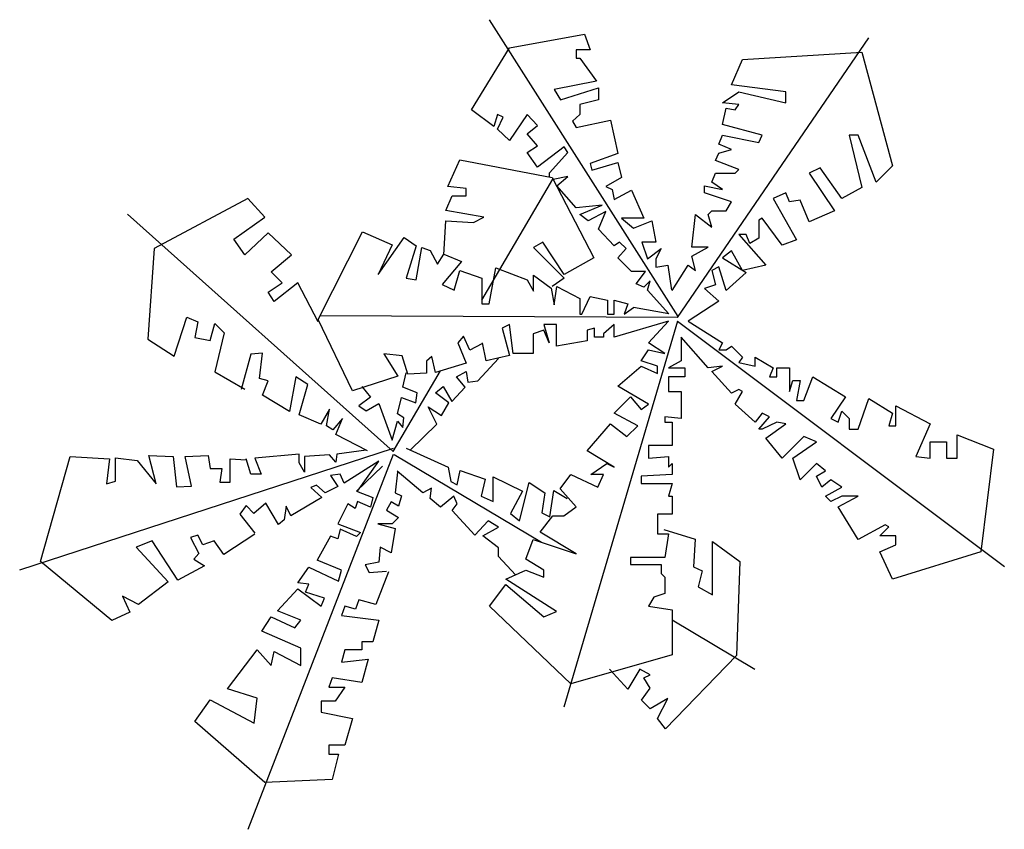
# Model space of a CAD drawing. Extents: x 3.35 to 4.41, y 4.69 to 5.56.
import ezdxf

# ---------------------------------------------------------------- set-up
doc = ezdxf.new("R2010")
doc.units = 0
doc.header["$MEASUREMENT"] = 0
doc.layers.add('DIBUJO', color=5, linetype='CONTINUOUS')

msp = doc.modelspace()

# ---------------------------------------------------------------- linework, layer by layer
at = {"layer": 'DIBUJO'}
for p, q in [((4.0625, 5.242), (3.8597, 5.5612)), ((3.8812, 5.5308), (3.9618, 5.5457)), ((3.9618, 5.5457), (3.9678, 5.5288)), ((4.0618, 5.2408), (4.2677, 5.5418)), ((3.8404, 5.4642), (3.8812, 5.5308)), ((3.9678, 5.5288), (3.9528, 5.5288)), ((3.9528, 5.5288), (3.9528, 5.5198)), ((3.9528, 5.5198), (3.9568, 5.5198)), ((3.9568, 5.5198), (3.9747, 5.495)), ((4.1317, 5.5185), (4.26, 5.5263)), ((4.26, 5.5263), (4.293, 5.404)), ((4.1201, 5.4913), (4.1317, 5.5185)), ((3.9747, 5.495), (3.929, 5.486)), ((3.9359, 5.4751), (3.9767, 5.488)), ((3.9767, 5.488), (3.9767, 5.4751)), ((4.1784, 5.4836), (4.1201, 5.4913)), ((3.929, 5.486), (3.9359, 5.4751)), ((4.1104, 5.4719), (4.1279, 5.4836)), ((4.1279, 5.4836), (4.1784, 5.4719)), ((4.1784, 5.4719), (4.1784, 5.4836)), ((3.9767, 5.4751), (3.9568, 5.4701)), ((3.9568, 5.4701), (3.9568, 5.4592)), ((4.1279, 5.47), (4.1104, 5.4719)), ((4.1104, 5.4486), (4.1143, 5.4661)), ((4.1143, 5.4661), (4.124, 5.4642)), ((4.124, 5.4642), (4.1279, 5.47)), ((3.8643, 5.4463), (3.8404, 5.4642)), ((3.8683, 5.4592), (3.8643, 5.4463)), ((3.8743, 5.4562), (3.8683, 5.4592)), ((3.8683, 5.4433), (3.8743, 5.4562)), ((3.9001, 5.4592), (3.8812, 5.4313)), ((3.9111, 5.4473), (3.9001, 5.4592)), ((3.9568, 5.4592), (3.9489, 5.4522)), ((3.9001, 5.4383), (3.9111, 5.4473)), ((3.9489, 5.4522), (3.9528, 5.4453)), ((3.9528, 5.4453), (3.9897, 5.4532)), ((3.9897, 5.4532), (3.9976, 5.4174)), ((4.1531, 5.437), (4.1104, 5.4486)), ((3.8812, 5.4313), (3.8683, 5.4433)), ((3.9111, 5.4254), (3.9001, 5.4383)), ((4.1065, 5.4273), (4.1104, 5.437)), ((4.1104, 5.437), (4.1492, 5.4292)), ((4.1492, 5.4292), (4.1531, 5.437)), ((4.2561, 5.437), (4.2464, 5.437)), ((4.2464, 5.437), (4.26, 5.3807)), ((4.2755, 5.3865), (4.2561, 5.437)), ((3.9001, 5.4184), (3.9111, 5.4254)), ((3.9399, 5.4244), (3.9111, 5.4025)), ((3.9439, 5.4184), (3.9399, 5.4244)), ((4.1201, 5.4214), (4.1065, 5.4273)), ((3.9111, 5.4025), (3.9001, 5.4184)), ((3.924, 5.3965), (3.9439, 5.4184)), ((3.9976, 5.4174), (3.9678, 5.4065)), ((4.1026, 5.4098), (4.1065, 5.4176)), ((4.1065, 5.4176), (4.1201, 5.4214)), ((3.8146, 5.3816), (3.8275, 5.4105)), ((3.8275, 5.4105), (3.927, 5.3916)), ((3.9678, 5.4065), (3.9698, 5.3995)), ((3.9698, 5.3995), (3.9976, 5.4075)), ((3.9976, 5.4075), (4.0016, 5.3916)), ((4.1279, 5.4001), (4.1026, 5.4098)), ((4.293, 5.404), (4.2755, 5.3865)), ((3.924, 5.3921), (3.924, 5.3965)), ((3.9439, 5.3926), (3.9281, 5.3894)), ((3.932, 5.3826), (3.9439, 5.3926)), ((4.0987, 5.3865), (4.1026, 5.3962)), ((4.1026, 5.3962), (4.124, 5.3962)), ((4.124, 5.3962), (4.1279, 5.4001)), ((4.2153, 5.402), (4.2036, 5.3962)), ((4.2036, 5.3962), (4.2308, 5.3554)), ((4.2386, 5.369), (4.2153, 5.402)), ((3.8345, 5.3796), (3.8146, 5.3816)), ((3.8514, 5.2594), (3.9279, 5.3898)), ((3.927, 5.3916), (3.9718, 5.3051)), ((3.9528, 5.3588), (3.932, 5.3826)), ((4.0016, 5.3916), (3.9847, 5.3816)), ((3.9847, 5.3816), (3.9916, 5.3787)), ((4.0909, 5.3748), (4.0909, 5.3826)), ((4.0909, 5.3826), (4.1104, 5.3787)), ((4.1104, 5.3787), (4.0987, 5.3865)), ((3.8126, 5.3558), (3.8195, 5.3717)), ((3.8195, 5.3717), (3.8345, 5.3717)), ((3.8345, 5.3717), (3.8345, 5.3796)), ((3.9916, 5.3787), (3.9936, 5.3677)), ((3.9936, 5.3677), (4.0125, 5.3777)), ((4.0125, 5.3777), (4.0255, 5.3478)), ((4.1201, 5.3651), (4.0909, 5.3748)), ((4.1784, 5.3748), (4.1648, 5.369)), ((4.1823, 5.3651), (4.1784, 5.3748)), ((4.26, 5.3807), (4.2386, 5.369)), ((3.5995, 5.3687), (3.4987, 5.315)), ((3.618, 5.3486), (3.5995, 5.3687)), ((3.9807, 5.3618), (3.9528, 5.3588)), ((3.9568, 5.3518), (3.9807, 5.3618)), ((4.1143, 5.3554), (4.1201, 5.3651)), ((4.1648, 5.369), (4.19, 5.3244)), ((4.1939, 5.3671), (4.1823, 5.3651)), ((4.2036, 5.3438), (4.1939, 5.3671)), ((3.7559, 5.0966), (3.4701, 5.3519)), ((3.8534, 5.3488), (3.8126, 5.3558)), ((3.9658, 5.3448), (3.9568, 5.3518)), ((3.9847, 5.3548), (3.9658, 5.3448)), ((3.9767, 5.3359), (3.9847, 5.3548)), ((4.0773, 5.3166), (4.0812, 5.3515)), ((4.0812, 5.3515), (4.0987, 5.338)), ((4.0948, 5.3515), (4.0987, 5.3554)), ((4.0987, 5.338), (4.0948, 5.3515)), ((4.0987, 5.3554), (4.1143, 5.3554)), ((4.2308, 5.3554), (4.2036, 5.3438)), ((3.5844, 5.3251), (3.618, 5.3486)), ((3.8106, 5.3081), (3.8126, 5.3448)), ((3.8126, 5.3448), (3.8424, 5.3429)), ((3.8424, 5.3429), (3.8534, 5.3488)), ((4.0255, 5.3478), (4.0016, 5.3478)), ((4.0016, 5.3478), (4.0145, 5.3369)), ((4.0145, 5.3369), (4.0344, 5.3448)), ((4.0344, 5.3448), (4.0384, 5.322)), ((4.1531, 5.3477), (4.1492, 5.3457)), ((4.1492, 5.3457), (4.1492, 5.3263)), ((4.1745, 5.3185), (4.1531, 5.3477)), ((3.6214, 5.3318), (3.5962, 5.3083)), ((3.6466, 5.3083), (3.6214, 5.3318)), ((3.6753, 5.2385), (3.723, 5.3329)), ((3.723, 5.3329), (3.7549, 5.319)), ((3.9936, 5.318), (3.9767, 5.3359)), ((4.1356, 5.3302), (4.1279, 5.3302)), ((4.1279, 5.3302), (4.157, 5.2972)), ((4.1395, 5.3205), (4.1356, 5.3302)), ((3.5962, 5.3083), (3.5844, 5.3251)), ((3.7399, 5.2872), (3.7678, 5.327)), ((3.7549, 5.319), (3.7399, 5.2872)), ((3.7678, 5.327), (3.7807, 5.318)), ((3.7807, 5.318), (3.7698, 5.2832)), ((3.917, 5.322), (3.9071, 5.316)), ((3.9399, 5.2872), (3.917, 5.322)), ((3.9996, 5.322), (3.9936, 5.318)), ((4.0066, 5.315), (3.9996, 5.322)), ((4.0384, 5.322), (4.0235, 5.322)), ((4.0235, 5.322), (4.0295, 5.3041)), ((4.1492, 5.3263), (4.1395, 5.3205)), ((4.19, 5.3244), (4.1745, 5.3185)), ((3.4987, 5.315), (3.492, 5.2176)), ((3.6248, 5.2898), (3.6466, 5.3083)), ((3.7807, 5.2812), (3.7867, 5.316)), ((3.7867, 5.316), (3.7957, 5.313)), ((3.7957, 5.313), (3.8036, 5.2981)), ((3.8036, 5.2981), (3.8106, 5.3091)), ((3.8106, 5.3091), (3.8295, 5.3011)), ((3.9071, 5.316), (3.9399, 5.2832)), ((3.9976, 5.3051), (4.0066, 5.315)), ((4.0295, 5.3041), (4.0444, 5.315)), ((4.0444, 5.315), (4.0384, 5.3041)), ((4.0773, 5.3069), (4.0948, 5.3166)), ((4.0948, 5.3166), (4.0773, 5.3166)), ((4.1201, 5.3127), (4.1104, 5.3049)), ((4.1317, 5.2914), (4.1201, 5.3127)), ((3.8295, 5.3011), (3.8086, 5.2762)), ((3.9718, 5.3051), (3.9399, 5.2872)), ((4.0125, 5.2902), (3.9976, 5.3051)), ((4.0384, 5.3041), (4.0384, 5.2951)), ((4.0384, 5.2951), (4.0513, 5.2971)), ((4.0513, 5.2971), (4.0553, 5.2703)), ((4.056, 5.27), (4.0735, 5.2972)), ((4.0735, 5.2972), (4.0812, 5.2914)), ((4.0812, 5.2914), (4.0773, 5.3069)), ((4.1104, 5.3049), (4.1356, 5.2894)), ((4.157, 5.2972), (4.1317, 5.2914)), ((3.6365, 5.278), (3.6248, 5.2898)), ((3.8215, 5.2703), (3.8275, 5.2912)), ((3.8275, 5.2912), (3.8514, 5.2832)), ((3.8593, 5.2554), (3.8663, 5.2941)), ((3.8663, 5.2941), (3.9001, 5.2812)), ((3.9071, 5.2693), (3.9071, 5.2862)), ((3.9071, 5.2862), (3.926, 5.2723)), ((4.0275, 5.2902), (4.0125, 5.2902)), ((4.0175, 5.2772), (4.0275, 5.2902)), ((4.1065, 5.2952), (4.0987, 5.2914)), ((4.0987, 5.2914), (4.1026, 5.2758)), ((4.1143, 5.27), (4.1065, 5.2952)), ((4.1356, 5.2894), (4.1143, 5.27)), ((3.6214, 5.2679), (3.6365, 5.278)), ((3.6533, 5.278), (3.6281, 5.2579)), ((3.6752, 5.236), (3.6533, 5.278)), ((3.7698, 5.2832), (3.7807, 5.2812)), ((3.8086, 5.2762), (3.8215, 5.2703)), ((3.8514, 5.2832), (3.8514, 5.2554)), ((3.9001, 5.2812), (3.9071, 5.2693)), ((3.9399, 5.2832), (3.927, 5.2743)), ((4.0255, 5.2733), (4.0175, 5.2772)), ((4.0324, 5.2802), (4.0255, 5.2733)), ((4.0295, 5.2703), (4.0324, 5.2802)), ((4.1026, 5.2758), (4.0909, 5.2719)), ((3.6281, 5.2579), (3.6214, 5.2679)), ((3.926, 5.2723), (3.929, 5.2544)), ((3.929, 5.2544), (3.932, 5.2743)), ((3.932, 5.2743), (3.9568, 5.2613)), ((4.0295, 5.2703), (4.0524, 5.2448)), ((4.0909, 5.2719), (4.1065, 5.2583)), ((3.8514, 5.2554), (3.8593, 5.2554)), ((3.9568, 5.2613), (3.9568, 5.2444)), ((3.9588, 5.2444), (3.9678, 5.2633)), ((3.9678, 5.2633), (3.9867, 5.2593)), ((3.9867, 5.2593), (3.9867, 5.2444)), ((3.9936, 5.2444), (3.9936, 5.2593)), ((3.9936, 5.2593), (4.0086, 5.2554)), ((4.0086, 5.2554), (4.0046, 5.2444)), ((4.1065, 5.2583), (4.0735, 5.237)), ((3.9568, 5.2444), (3.9588, 5.2444)), ((3.9867, 5.2444), (3.9936, 5.2444)), ((4.0046, 5.2444), (4.0145, 5.2514)), ((4.0524, 5.2448), (4.0145, 5.2514)), ((3.5205, 5.1991), (3.534, 5.2411)), ((3.534, 5.2411), (3.5458, 5.236)), ((3.5458, 5.236), (3.5424, 5.2192)), ((3.5592, 5.2159), (3.5642, 5.2344)), ((3.5642, 5.2344), (3.5743, 5.2243)), ((3.7121, 5.1619), (3.6753, 5.2385)), ((4.0618, 5.2408), (3.6774, 5.2427)), ((3.8811, 5.2331), (3.8733, 5.2292)), ((3.885, 5.202), (3.8811, 5.2331)), ((3.9316, 5.2331), (3.918, 5.2331)), ((3.918, 5.2331), (3.9239, 5.2137)), ((3.9316, 5.2098), (3.9316, 5.2331)), ((4.0618, 5.237), (3.9394, 4.8215)), ((3.9938, 5.2331), (3.9821, 5.2234)), ((4.0521, 5.237), (3.9938, 5.2195)), ((3.9938, 5.2195), (3.9938, 5.2331)), ((4.0307, 5.2137), (4.0521, 5.237)), ((4.0618, 5.237), (4.4135, 4.9729)), ((4.0735, 5.237), (4.1104, 5.2137)), ((3.5743, 5.2243), (3.5642, 5.1823)), ((3.8733, 5.2292), (3.8811, 5.2001)), ((3.918, 5.2273), (3.9064, 5.2234)), ((3.9064, 5.2234), (3.9064, 5.202)), ((3.9239, 5.2137), (3.918, 5.2273)), ((3.9724, 5.2292), (3.9647, 5.2273)), ((3.9647, 5.2273), (3.9647, 5.2156)), ((3.9724, 5.2195), (3.9724, 5.2292)), ((3.9821, 5.2234), (3.9821, 5.2195)), ((3.492, 5.2176), (3.5205, 5.1991)), ((3.5424, 5.2192), (3.5592, 5.2159)), ((3.8315, 5.2206), (3.8255, 5.2136)), ((3.8255, 5.2136), (3.8345, 5.1917)), ((3.8384, 5.2057), (3.8315, 5.2206)), ((3.8514, 5.2126), (3.8384, 5.2057)), ((3.8559, 5.1943), (3.852, 5.2137)), ((3.9647, 5.2156), (3.9316, 5.2098)), ((3.9821, 5.2195), (3.9724, 5.2195)), ((4.0482, 5.202), (4.0307, 5.2137)), ((4.0948, 5.1865), (4.0657, 5.2195)), ((4.0657, 5.2195), (4.0657, 5.1943)), ((4.1104, 5.2137), (4.1065, 5.2059)), ((3.6152, 5.2024), (3.6028, 5.2012)), ((3.6121, 5.1751), (3.6152, 5.2024)), ((3.7658, 5.1997), (3.7459, 5.2017)), ((3.7459, 5.2017), (3.7608, 5.1778)), ((3.9064, 5.202), (3.885, 5.202)), ((4.0229, 5.1943), (4.0307, 5.2059)), ((4.0307, 5.2059), (4.0482, 5.202)), ((4.1065, 5.2059), (4.1143, 5.2059)), ((4.1143, 5.2059), (4.1201, 5.2098)), ((4.1201, 5.2098), (4.1317, 5.1982)), ((3.6028, 5.2012), (3.5923, 5.1633)), ((3.7718, 5.1798), (3.7658, 5.1997)), ((3.7976, 5.1987), (3.7917, 5.1937)), ((3.7917, 5.1937), (3.7917, 5.1808)), ((3.8016, 5.1818), (3.7976, 5.1987)), ((3.8345, 5.1917), (3.8016, 5.1818)), ((3.8469, 5.1726), (3.8693, 5.1968)), ((3.8811, 5.2001), (3.8559, 5.1943)), ((4.0404, 5.1885), (4.0229, 5.1943)), ((4.0657, 5.1943), (4.0521, 5.1865)), ((4.1317, 5.1982), (4.1279, 5.1923)), ((4.1279, 5.1923), (4.1453, 5.1885)), ((4.1453, 5.1885), (4.1453, 5.1982)), ((4.1453, 5.1982), (4.1648, 5.1865)), ((3.5642, 5.1823), (3.5962, 5.1638)), ((3.7559, 5.0966), (3.8068, 5.1833)), ((3.7662, 5.1658), (3.7699, 5.1813)), ((3.7917, 5.1808), (3.7718, 5.1798)), ((3.824, 5.177), (3.8345, 5.1826)), ((3.8345, 5.1826), (3.8364, 5.1714)), ((3.9977, 5.1671), (4.0229, 5.1885)), ((4.0229, 5.1885), (4.0404, 5.1807)), ((4.0404, 5.1807), (4.0404, 5.1885)), ((4.0521, 5.1865), (4.0696, 5.1865)), ((4.0696, 5.1865), (4.0696, 5.1768)), ((4.1104, 5.1885), (4.0948, 5.1865)), ((4.0987, 5.1826), (4.1104, 5.1885)), ((4.1201, 5.1593), (4.0987, 5.1826)), ((4.1648, 5.1865), (4.1609, 5.1768)), ((4.1687, 5.1768), (4.1687, 5.1865)), ((4.1687, 5.1865), (4.1823, 5.1865)), ((4.1823, 5.1865), (4.1823, 5.1613)), ((3.6214, 5.1726), (3.6121, 5.1751)), ((3.6152, 5.1571), (3.6214, 5.1726)), ((3.6513, 5.177), (3.6444, 5.1397)), ((3.6643, 5.1689), (3.6513, 5.177)), ((3.7608, 5.1778), (3.7121, 5.1619)), ((3.8333, 5.1658), (3.824, 5.177)), ((3.8364, 5.1714), (3.8469, 5.1726)), ((4.0696, 5.1768), (4.0521, 5.1768)), ((4.0521, 5.1768), (4.0521, 5.1613)), ((4.1609, 5.1768), (4.1687, 5.1768)), ((4.1823, 5.1613), (4.1861, 5.1729)), ((4.1861, 5.1729), (4.1939, 5.1729)), ((4.1939, 5.1729), (4.19, 5.1516)), ((4.1978, 5.1516), (4.2075, 5.1768)), ((4.2075, 5.1768), (4.2425, 5.1554)), ((3.655, 5.136), (3.6643, 5.1689)), ((3.7221, 5.1664), (3.7314, 5.1552)), ((3.7817, 5.1596), (3.7662, 5.1658)), ((3.7805, 5.149), (3.7817, 5.1596)), ((3.8016, 5.1596), (3.8097, 5.1664)), ((3.8159, 5.149), (3.8016, 5.1596)), ((3.8097, 5.1664), (3.819, 5.1503)), ((3.819, 5.1503), (3.8333, 5.1658)), ((4.0307, 5.1477), (3.9977, 5.1671)), ((4.0521, 5.1613), (4.0657, 5.1613)), ((4.0657, 5.1613), (4.0657, 5.1321)), ((4.1279, 5.1632), (4.1201, 5.1593)), ((4.124, 5.1477), (4.1317, 5.1613)), ((4.1317, 5.1613), (4.1279, 5.1632)), ((3.6444, 5.1397), (3.6152, 5.1571)), ((3.7314, 5.1552), (3.719, 5.1459)), ((3.727, 5.1403), (3.7407, 5.1484)), ((3.7407, 5.1484), (3.755, 5.1087)), ((3.7606, 5.1372), (3.7649, 5.1546)), ((3.7649, 5.1546), (3.7805, 5.149)), ((3.8078, 5.1354), (3.8159, 5.149)), ((3.9938, 5.138), (4.0113, 5.1554)), ((4.0113, 5.1554), (4.0229, 5.1419)), ((4.19, 5.1516), (4.1978, 5.1516)), ((4.2425, 5.1554), (4.2269, 5.1321)), ((4.2561, 5.1205), (4.2677, 5.1535)), ((4.2677, 5.1535), (4.293, 5.138)), ((3.6873, 5.1422), (3.678, 5.1261)), ((3.6842, 5.1242), (3.6873, 5.1422)), ((3.719, 5.1459), (3.727, 5.1403)), ((3.8028, 5.1261), (3.7935, 5.1447)), ((3.7935, 5.1447), (3.8078, 5.1354)), ((4.0191, 5.1244), (3.9938, 5.138)), ((4.0229, 5.1419), (4.0307, 5.1477)), ((4.1453, 5.1283), (4.124, 5.1477)), ((4.1531, 5.138), (4.1453, 5.1283)), ((4.1609, 5.1341), (4.1531, 5.138)), ((4.2347, 5.1283), (4.2386, 5.1399)), ((4.2386, 5.1399), (4.2464, 5.1321)), ((4.293, 5.138), (4.2891, 5.1244)), ((4.2969, 5.1244), (4.2969, 5.1457)), ((4.2969, 5.1457), (4.3338, 5.1263)), ((3.678, 5.1261), (3.655, 5.136)), ((3.7016, 5.1323), (3.691, 5.1199)), ((3.6941, 5.1149), (3.7016, 5.1323)), ((3.755, 5.1087), (3.7606, 5.1292)), ((3.7674, 5.1329), (3.7606, 5.1372)), ((3.7606, 5.1292), (3.7662, 5.1223)), ((3.7662, 5.1223), (3.7674, 5.1329)), ((4.0657, 5.1321), (4.0482, 5.1341)), ((4.0482, 5.1341), (4.0482, 5.1283)), ((4.0482, 5.1283), (4.056, 5.1283)), ((4.056, 5.1283), (4.056, 5.103)), ((4.1492, 5.1205), (4.1609, 5.1341)), ((4.1687, 5.1283), (4.1531, 5.1205)), ((4.1784, 5.1263), (4.1687, 5.1283)), ((4.2269, 5.1321), (4.2347, 5.1283)), ((4.2464, 5.1321), (4.2464, 5.1205)), ((3.691, 5.1199), (3.6842, 5.1242)), ((3.7743, 5.0981), (3.8028, 5.1261)), ((3.9647, 5.0972), (3.9899, 5.1263)), ((3.9899, 5.1263), (4.0074, 5.1127)), ((4.0074, 5.1127), (4.0191, 5.1244)), ((4.1531, 5.1205), (4.1492, 5.1205)), ((4.157, 5.1108), (4.1784, 5.1263)), ((4.2464, 5.1205), (4.2561, 5.1205)), ((4.2891, 5.1244), (4.2969, 5.1244)), ((4.3338, 5.1263), (4.3183, 5.0914)), ((3.7283, 5.0975), (3.6941, 5.1149)), ((4.1745, 5.0894), (4.157, 5.1108)), ((4.1978, 5.1127), (4.1745, 5.0894)), ((4.1861, 5.0894), (4.2114, 5.1069)), ((4.2114, 5.1069), (4.1978, 5.1127)), ((4.3338, 5.0894), (4.3338, 5.1069)), ((4.3338, 5.1069), (4.3513, 5.1069)), ((4.3513, 5.1069), (4.3513, 5.0894)), ((4.3629, 5.0894), (4.3629, 5.1147)), ((4.3629, 5.1147), (4.4018, 5.0991)), ((3.7559, 5.1), (3.3541, 4.969)), ((3.727, 5.0981), (3.6954, 5.0938)), ((3.7698, 5.1002), (3.8153, 5.0796)), ((3.9938, 5.0797), (3.9647, 5.0972)), ((4.056, 5.103), (4.0307, 5.103)), ((4.0307, 5.103), (4.0307, 5.0894)), ((4.4018, 5.0991), (4.3882, 4.9885)), ((3.3765, 4.9784), (3.4084, 5.0911)), ((3.4084, 5.0911), (3.4507, 5.0887)), ((3.4507, 5.0887), (3.4476, 5.0617)), ((3.4574, 5.0648), (3.4574, 5.0899)), ((3.4574, 5.0899), (3.4807, 5.0869)), ((3.4807, 5.0869), (3.501, 5.0617)), ((3.501, 5.0617), (3.493, 5.0924)), ((3.493, 5.0924), (3.5194, 5.0911)), ((3.5194, 5.0911), (3.523, 5.0587)), ((3.5322, 5.0911), (3.5568, 5.0924)), ((3.539, 5.0593), (3.5322, 5.0911)), ((3.5568, 5.0924), (3.5592, 5.0783)), ((3.5807, 5.0636), (3.5807, 5.0887)), ((3.5807, 5.0887), (3.5978, 5.0875)), ((3.6028, 5.0721), (3.5978, 5.0888)), ((3.7559, 5.0933), (3.5995, 4.6901)), ((3.655, 5.0938), (3.6072, 5.0894)), ((3.6072, 5.0894), (3.614, 5.0721)), ((3.655, 5.0845), (3.655, 5.0938)), ((3.6873, 5.0932), (3.6606, 5.0913)), ((3.6606, 5.0913), (3.6606, 5.0745)), ((3.6941, 5.0851), (3.6873, 5.0932)), ((3.6954, 5.0938), (3.6941, 5.0851)), ((3.7407, 5.0863), (3.7034, 5.0627)), ((3.7177, 5.0541), (3.7407, 5.0863)), ((3.7569, 5.0934), (3.9157, 4.999)), ((4.0307, 5.0894), (4.0521, 5.0914)), ((4.0521, 5.0914), (4.0521, 5.0797)), ((4.1939, 5.0661), (4.1861, 5.0894)), ((4.3183, 5.0914), (4.3338, 5.0894)), ((4.3513, 5.0894), (4.3629, 5.0894)), ((3.5592, 5.0783), (3.5715, 5.0783)), ((3.5715, 5.0783), (3.5696, 5.0636)), ((3.6606, 5.0745), (3.655, 5.0845)), ((3.7444, 5.0808), (3.7165, 5.0541)), ((3.7606, 5.0745), (3.7581, 5.0522)), ((3.7879, 5.0522), (3.7604, 5.0753)), ((3.8153, 5.0796), (3.8179, 5.0642)), ((3.8248, 5.0608), (3.8282, 5.0762)), ((3.8282, 5.0762), (3.8548, 5.0668)), ((3.9685, 5.072), (3.986, 5.0836)), ((3.986, 5.0836), (3.9938, 5.0797)), ((4.0521, 5.0797), (4.056, 5.0836)), ((4.056, 5.0836), (4.056, 5.072)), ((4.2114, 5.0836), (4.1939, 5.0661)), ((4.2211, 5.0758), (4.2114, 5.0836)), ((4.2114, 5.07), (4.2211, 5.0758)), ((3.4476, 5.0617), (3.4574, 5.0648)), ((3.5696, 5.0636), (3.5807, 5.0636)), ((3.614, 5.0721), (3.6028, 5.0721)), ((3.6991, 5.0721), (3.6885, 5.0708)), ((3.6885, 5.0708), (3.6966, 5.059)), ((3.7034, 5.0627), (3.6991, 5.0721)), ((3.8179, 5.0642), (3.8248, 5.0608)), ((3.8548, 5.0668), (3.8506, 5.0487)), ((3.8634, 5.0427), (3.8634, 5.0693)), ((3.8634, 5.0693), (3.8952, 5.0539)), ((3.9355, 5.0564), (3.9472, 5.072)), ((3.9472, 5.072), (3.9763, 5.0584)), ((3.9821, 5.072), (3.9685, 5.072)), ((3.9763, 5.0584), (3.9821, 5.072)), ((4.056, 5.072), (4.0229, 5.07)), ((4.0229, 5.07), (4.0229, 5.0622)), ((4.2172, 5.0584), (4.2114, 5.07)), ((4.2269, 5.0661), (4.2172, 5.0584)), ((4.2386, 5.0584), (4.2269, 5.0661)), ((3.523, 5.0587), (3.539, 5.0593)), ((3.6736, 5.0603), (3.6674, 5.0578)), ((3.6674, 5.0578), (3.6792, 5.0472)), ((3.6829, 5.0522), (3.6736, 5.0603)), ((3.6966, 5.059), (3.6829, 5.0522)), ((3.7165, 5.0541), (3.7339, 5.0472)), ((3.7973, 5.0573), (3.7879, 5.0522)), ((3.7956, 5.0462), (3.7973, 5.0573)), ((3.8952, 5.0539), (3.8823, 5.0299)), ((3.8918, 5.0221), (3.9021, 5.0633)), ((3.9021, 5.0633), (3.9193, 5.0522)), ((3.9244, 5.0264), (3.9287, 5.0547)), ((3.9287, 5.0547), (3.9433, 5.0462)), ((3.953, 5.037), (3.9355, 5.0564)), ((4.0229, 5.0622), (4.056, 5.0622)), ((4.056, 5.0622), (4.0521, 5.0487)), ((4.2211, 5.0487), (4.2386, 5.0584)), ((3.6792, 5.0472), (3.6457, 5.0274)), ((3.7177, 5.0429), (3.7152, 5.0354)), ((3.7314, 5.0367), (3.7177, 5.0429)), ((3.7339, 5.0472), (3.7314, 5.0367)), ((3.7581, 5.0522), (3.7649, 5.0491)), ((3.7649, 5.0491), (3.7618, 5.0379)), ((3.8068, 5.0367), (3.7956, 5.0462)), ((3.8214, 5.0487), (3.8068, 5.0367)), ((3.8248, 5.0402), (3.8214, 5.0487)), ((3.8506, 5.0487), (3.8634, 5.0427)), ((3.9193, 5.0522), (3.9158, 5.0307)), ((4.0521, 5.0487), (4.056, 5.0487)), ((4.056, 5.0487), (4.056, 5.0292)), ((4.2269, 5.0428), (4.2211, 5.0487)), ((4.2386, 5.0487), (4.2269, 5.0428)), ((4.2347, 5.037), (4.2561, 5.0487)), ((4.2561, 5.0487), (4.2386, 5.0487)), ((3.5978, 5.0385), (3.591, 5.0292)), ((3.6059, 5.0298), (3.5978, 5.0385)), ((3.619, 5.041), (3.6059, 5.0298)), ((3.6326, 5.0181), (3.619, 5.041)), ((3.6407, 5.0379), (3.6388, 5.023)), ((3.6457, 5.0274), (3.6407, 5.0379)), ((3.7072, 5.0404), (3.6966, 5.0187)), ((3.7152, 5.0354), (3.7072, 5.0404)), ((3.7538, 5.0423), (3.7488, 5.0336)), ((3.7488, 5.0336), (3.7618, 5.0255)), ((3.7618, 5.0379), (3.7538, 5.0423)), ((3.8196, 5.0333), (3.8248, 5.0402)), ((3.8437, 5.0067), (3.8196, 5.0333)), ((3.9394, 5.0273), (3.953, 5.037)), ((4.2561, 5.0021), (4.2347, 5.037)), ((3.591, 5.0292), (3.6072, 5.0087)), ((3.6388, 5.023), (3.6326, 5.0181)), ((3.7618, 5.0255), (3.755, 5.0187)), ((3.8583, 5.0221), (3.8437, 5.0067)), ((3.8694, 5.0153), (3.8583, 5.0221)), ((3.8823, 5.0299), (3.8918, 5.0221)), ((3.9141, 5.0098), (3.9277, 5.0273)), ((3.9158, 5.0307), (3.9244, 5.0264)), ((3.9277, 5.0273), (3.9394, 5.0273)), ((4.056, 5.0292), (4.0404, 5.0292)), ((4.0404, 5.0292), (4.0404, 5.0079)), ((3.6966, 5.0187), (3.7208, 5.0094)), ((3.6991, 5.0131), (3.6966, 5.0025)), ((3.7165, 5.005), (3.6991, 5.0131)), ((3.755, 5.0187), (3.7395, 5.0187)), ((3.7395, 5.0187), (3.7581, 5.0137)), ((3.7581, 5.0137), (3.7538, 4.9876)), ((3.8523, 5.0058), (3.8694, 5.0153)), ((4.0472, 5.0127), (4.0807, 5.0024)), ((4.2852, 5.0176), (4.2561, 5.0021)), ((4.2794, 5.0059), (4.2891, 5.0157)), ((4.2891, 5.0157), (4.2852, 5.0176)), ((3.4967, 5.0005), (3.4795, 4.9937)), ((3.5243, 4.9582), (3.4967, 5.0005)), ((3.5457, 5.0066), (3.5378, 5.0042)), ((3.5378, 5.0042), (3.5469, 4.987)), ((3.5512, 4.9962), (3.5457, 5.0066)), ((3.5635, 5.0005), (3.5512, 4.9962)), ((3.5739, 4.9858), (3.5635, 5.0005)), ((3.607, 5.0078), (3.5739, 4.9858)), ((3.6885, 5.0056), (3.6743, 4.9797)), ((3.6966, 5.0025), (3.6885, 5.0056)), ((3.7208, 5.0094), (3.7165, 5.005)), ((3.8694, 4.993), (3.8523, 5.0058)), ((3.8986, 4.9807), (3.9064, 5.0021)), ((3.9064, 5.0021), (3.953, 4.9865)), ((3.953, 4.9865), (3.9141, 5.0098)), ((4.0404, 5.0079), (4.0521, 5.0079)), ((4.0521, 5.0079), (4.0482, 4.9826)), ((4.0807, 5.0024), (4.079, 4.9724)), ((4.2969, 5.0059), (4.2794, 5.0059)), ((4.2969, 4.9962), (4.2969, 5.0059)), ((3.4795, 4.9937), (3.5138, 4.9564)), ((3.742, 4.9938), (3.7407, 4.9777)), ((3.7538, 4.9876), (3.742, 4.9938)), ((3.8694, 4.9835), (3.8694, 4.993)), ((4.0996, 4.9423), (4.0996, 4.9998)), ((4.0996, 4.9998), (4.1288, 4.9784)), ((4.2794, 4.9885), (4.2969, 4.9962)), ((3.5469, 4.987), (3.5414, 4.9809)), ((3.5414, 4.9809), (3.5531, 4.9735)), ((3.7004, 4.969), (3.6743, 4.9797)), ((3.8875, 4.9638), (3.8694, 4.9835)), ((3.918, 4.9691), (3.8986, 4.9807)), ((4.0482, 4.9826), (4.0113, 4.9826)), ((4.0113, 4.9826), (4.0113, 4.9749)), ((4.293, 4.9593), (4.2794, 4.9885)), ((4.3882, 4.9885), (4.293, 4.9593)), ((3.4532, 4.9147), (3.3765, 4.9784)), ((3.5531, 4.9735), (3.5243, 4.9582)), ((3.6533, 4.9555), (3.6651, 4.9723)), ((3.6651, 4.9723), (3.697, 4.9572)), ((3.697, 4.9572), (3.7004, 4.969)), ((3.7407, 4.9777), (3.7258, 4.9746)), ((3.7258, 4.9746), (3.7302, 4.9665)), ((3.8772, 4.9593), (3.8986, 4.9691)), ((3.8986, 4.9691), (3.918, 4.9613)), ((3.918, 4.9613), (3.918, 4.9691)), ((4.0113, 4.9749), (4.0443, 4.9749)), ((4.0443, 4.9749), (4.0443, 4.9652)), ((4.079, 4.9724), (4.0884, 4.9681)), ((4.1288, 4.9784), (4.1254, 4.8771)), ((3.7302, 4.9665), (3.7488, 4.9678)), ((3.7508, 4.9673), (3.7374, 4.932)), ((3.9316, 4.9244), (3.8772, 4.9593)), ((4.0443, 4.9652), (4.0482, 4.9613)), ((4.0482, 4.9613), (4.0482, 4.9438)), ((4.0884, 4.9681), (4.0841, 4.9509)), ((3.5138, 4.9564), (3.482, 4.9319)), ((3.6315, 4.9253), (3.6533, 4.9488)), ((3.6651, 4.9538), (3.6533, 4.9555)), ((3.6533, 4.9488), (3.6785, 4.9303)), ((3.6617, 4.9454), (3.6651, 4.9538)), ((3.8597, 4.9302), (3.8772, 4.9535)), ((3.8772, 4.9535), (3.918, 4.9186)), ((4.0841, 4.9509), (4.0996, 4.9423)), ((3.482, 4.9319), (3.4648, 4.9411)), ((3.4648, 4.9411), (3.4728, 4.9239)), ((3.6819, 4.9387), (3.6617, 4.9454)), ((3.6785, 4.9303), (3.6819, 4.9387)), ((3.7189, 4.937), (3.7155, 4.927)), ((3.7374, 4.932), (3.7189, 4.937)), ((4.0365, 4.9399), (4.0307, 4.9302)), ((4.0482, 4.9438), (4.0365, 4.9399)), ((3.7038, 4.9303), (3.7004, 4.9202)), ((3.7155, 4.927), (3.7038, 4.9303)), ((3.9472, 4.8467), (3.8597, 4.9302)), ((4.0307, 4.9302), (4.056, 4.9263)), ((4.056, 4.9263), (4.056, 4.8778)), ((3.4728, 4.9239), (3.4532, 4.9147)), ((3.6147, 4.9035), (3.6248, 4.9186)), ((3.6248, 4.9186), (3.65, 4.9068)), ((3.6567, 4.9152), (3.6315, 4.9253)), ((3.7004, 4.9202), (3.7407, 4.9152)), ((3.918, 4.9186), (3.9316, 4.9244)), ((4.056, 4.9155), (4.1451, 4.8625)), ((3.65, 4.9068), (3.6567, 4.9152)), ((3.7407, 4.9152), (3.734, 4.8917)), ((3.6567, 4.885), (3.6147, 4.9035)), ((3.6567, 4.8665), (3.6567, 4.885)), ((3.734, 4.8917), (3.7222, 4.8917)), ((3.7222, 4.8917), (3.7222, 4.8833)), ((3.5777, 4.8413), (3.6096, 4.8833)), ((3.6096, 4.8833), (3.6248, 4.8665)), ((3.6248, 4.8665), (3.6281, 4.8816)), ((3.6281, 4.8816), (3.6567, 4.8665)), ((3.7038, 4.8833), (3.7004, 4.8699)), ((3.7004, 4.8699), (3.729, 4.8732)), ((3.7222, 4.8833), (3.7038, 4.8833)), ((3.729, 4.8732), (3.7222, 4.848)), ((4.056, 4.8778), (3.9472, 4.8467)), ((4.1254, 4.8771), (4.0489, 4.7981)), ((4.0086, 4.841), (3.9888, 4.8625)), ((4.0215, 4.8625), (4.0086, 4.841)), ((4.0326, 4.8565), (4.0215, 4.8625)), ((3.6903, 4.8531), (3.6869, 4.843)), ((3.7222, 4.848), (3.6903, 4.8531)), ((4.0257, 4.8531), (4.0326, 4.8565)), ((4.0326, 4.8419), (4.0257, 4.8531)), ((3.6096, 4.8312), (3.5777, 4.8413)), ((3.6869, 4.843), (3.7038, 4.843)), ((3.7038, 4.843), (3.6937, 4.8279)), ((4.0232, 4.829), (4.0326, 4.8419)), ((3.6063, 4.8043), (3.6096, 4.8312)), ((4.0515, 4.8307), (4.0326, 4.8196)), ((4.0403, 4.8093), (4.0515, 4.8307)), ((3.5424, 4.806), (3.5592, 4.8295)), ((3.5592, 4.8295), (3.6063, 4.8043)), ((3.6937, 4.8279), (3.6785, 4.8279)), ((3.6785, 4.8279), (3.6785, 4.8161)), ((4.0326, 4.8196), (4.0232, 4.829)), ((3.6785, 4.8161), (3.7122, 4.8094)), ((3.7122, 4.8094), (3.7038, 4.7808)), ((4.0489, 4.7981), (4.0403, 4.8093)), ((3.618, 4.7405), (3.5424, 4.806)), ((3.7038, 4.7808), (3.6869, 4.7808)), ((3.6869, 4.7808), (3.6869, 4.7708)), ((3.6869, 4.7708), (3.697, 4.7708)), ((3.697, 4.7708), (3.6903, 4.7439)), ((3.6903, 4.7439), (3.618, 4.7405))]:
    msp.add_line(p, q, dxfattribs=at)

doc.saveas('drawing.dxf')
